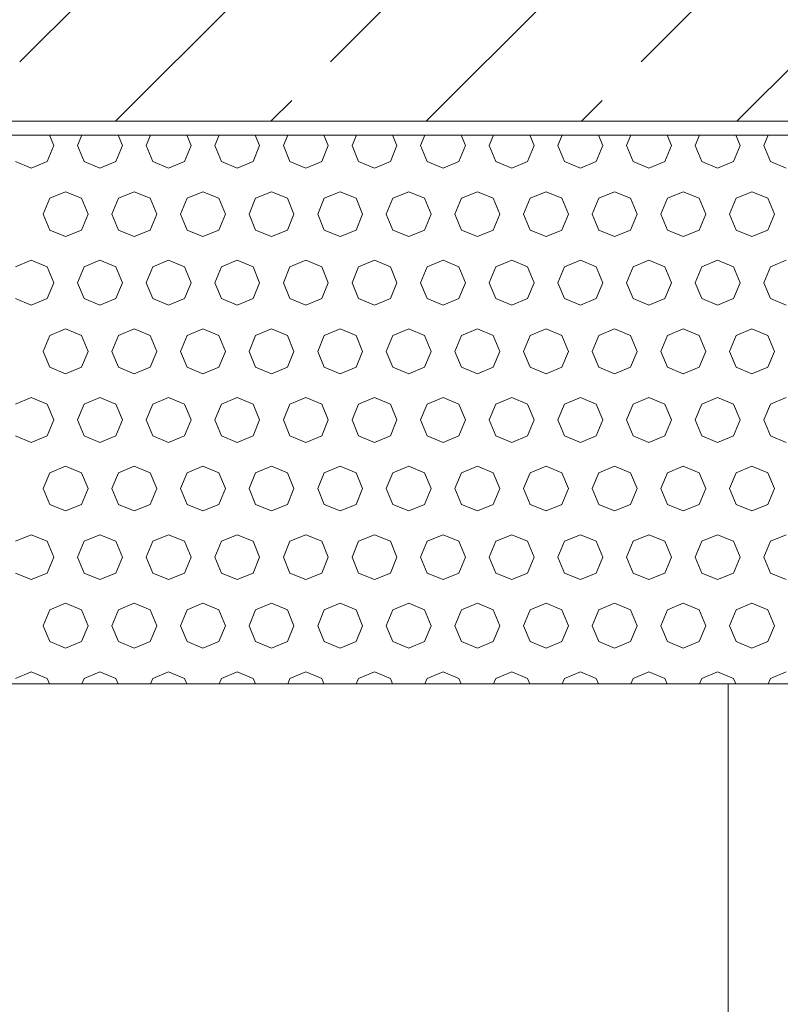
# Model space of a CAD drawing. Header units: millimetres. Extents: x 52659 to 1698020, y -10054 to 104697.
# Tile 170 of 256: x 206877 to 207431, y 6964 to 7682. Entities that reach past the tile are written whole.
import ezdxf

# ---------------------------------------------------------------- set-up
doc = ezdxf.new("R2010")
doc.units = ezdxf.units.MM
doc.header["$MEASUREMENT"] = 0
for name, color, linetype in [('02-04 BRISES SOLEIL FONCEES', 7, 'Continuous'), ('02-04 CASSETTES FONCEES', 7, 'Continuous'), ('05-02 Cotation 200ème 100ème.Cotations', 7, 'Continuous'), ('Fenêtres ARCHICAD', 7, 'Continuous')]:
    doc.layers.add(name, color=color, linetype=linetype)
doc.styles.add('STYLE_GENERE_3', font='ARIALN.TTF')
doc.dimstyles.new('STYLE_GENERE__2', dxfattribs={"dimtxt": 200, "dimasz": 95, "dimexe": 0.18, "dimexo": 100, "dimgap": 0, "dimtad": 0, "dimlfac": 0.001, "dimzin": 0, "dimdsep": 46, "dimtxsty": 'STYLE_GENERE_3', "dimblk": 'ARROWHEAD_6', "dimblk1": 'ARROWHEAD_6', "dimblk2": 'ARROWHEAD_6', "dimcen": 0.09, "dimclrd": 7, "dimclre": 7, "dimclrt": 7, "dimazin": 0, "dimtfac": 1, "dimtdec": 4, "dimtmove": 0, "dimatfit": 3, "dimfxl": 1, "dimtolj": 1, "dimtzin": 0, "dimarcsym": 0})

# ---------------------------------------------------------------- blocks, each defined once
blk = doc.blocks.new('Élément de coupe_180_1', base_point=(131932.67, 5158.07))
at = {"layer": 'Fenêtres ARCHICAD', "color": 7, "linetype": 'Continuous', "lineweight": 5}
blk.add_line((207392.67, 7197.95), (207392.67, 6448.07), dxfattribs=at)
blk = doc.blocks.new('*X332', base_point=(131932.67, 5158.07))
at = {"layer": '02-04 BRISES SOLEIL FONCEES', "color": 7, "linetype": 'Continuous', "lineweight": 5}
for p, q in [((206901.44, 7590.38), (206898.28, 7597.99)), ((206921.88, 7597.99), (206918.73, 7590.38)), ((206951.44, 7590.38), (206948.28, 7597.99)), ((206971.88, 7597.99), (206968.73, 7590.38)), ((207001.44, 7590.38), (206998.28, 7597.99)), ((207021.88, 7597.99), (207018.73, 7590.38)), ((207051.44, 7590.38), (207048.28, 7597.99)), ((207071.88, 7597.99), (207068.73, 7590.38)), ((207101.44, 7590.38), (207098.28, 7597.99)), ((207121.88, 7597.99), (207118.73, 7590.38)), ((207151.44, 7590.38), (207148.28, 7597.99)), ((207171.88, 7597.99), (207168.73, 7590.38)), ((207201.44, 7590.38), (207198.28, 7597.99)), ((207221.88, 7597.99), (207218.73, 7590.38)), ((207251.44, 7590.38), (207248.28, 7597.99)), ((207271.88, 7597.99), (207268.73, 7590.38)), ((207301.44, 7590.38), (207298.28, 7597.99)), ((207321.88, 7597.99), (207318.73, 7590.38)), ((207351.44, 7590.38), (207348.28, 7597.99)), ((207371.88, 7597.99), (207368.73, 7590.38)), ((207401.44, 7590.38), (207398.28, 7597.99)), ((207421.88, 7597.99), (207418.73, 7590.38)), ((206896.65, 7578.81), (206901.44, 7590.38)), ((206918.73, 7590.38), (206923.52, 7578.81)), ((206946.65, 7578.81), (206951.44, 7590.38)), ((206968.73, 7590.38), (206973.52, 7578.81)), ((206996.65, 7578.81), (207001.44, 7590.38)), ((207018.73, 7590.38), (207023.52, 7578.81)), ((207046.65, 7578.81), (207051.44, 7590.38)), ((207068.73, 7590.38), (207073.52, 7578.81)), ((207096.65, 7578.81), (207101.44, 7590.38)), ((207118.73, 7590.38), (207123.52, 7578.81)), ((207146.65, 7578.81), (207151.44, 7590.38)), ((207168.73, 7590.38), (207173.52, 7578.81)), ((207196.65, 7578.81), (207201.44, 7590.38)), ((207218.73, 7590.38), (207223.52, 7578.81)), ((207246.65, 7578.81), (207251.44, 7590.38)), ((207268.73, 7590.38), (207273.52, 7578.81)), ((207296.65, 7578.81), (207301.44, 7590.38)), ((207318.73, 7590.38), (207323.52, 7578.81)), ((207346.65, 7578.81), (207351.44, 7590.38)), ((207368.73, 7590.38), (207373.52, 7578.81)), ((207396.65, 7578.81), (207401.44, 7590.38)), ((207418.73, 7590.38), (207423.52, 7578.81)), ((206873.52, 7578.81), (206885.08, 7574.02)), ((206885.08, 7574.02), (206896.65, 7578.81)), ((206923.52, 7578.81), (206935.08, 7574.02)), ((206935.08, 7574.02), (206946.65, 7578.81)), ((206973.52, 7578.81), (206985.08, 7574.02)), ((206985.08, 7574.02), (206996.65, 7578.81)), ((207023.52, 7578.81), (207035.08, 7574.02)), ((207035.08, 7574.02), (207046.65, 7578.81)), ((207073.52, 7578.81), (207085.08, 7574.02)), ((207085.08, 7574.02), (207096.65, 7578.81)), ((207123.52, 7578.81), (207135.08, 7574.02)), ((207135.08, 7574.02), (207146.65, 7578.81)), ((207173.52, 7578.81), (207185.08, 7574.02)), ((207185.08, 7574.02), (207196.65, 7578.81)), ((207223.52, 7578.81), (207235.08, 7574.02)), ((207235.08, 7574.02), (207246.65, 7578.81)), ((207273.52, 7578.81), (207285.08, 7574.02)), ((207285.08, 7574.02), (207296.65, 7578.81)), ((207323.52, 7578.81), (207335.08, 7574.02)), ((207335.08, 7574.02), (207346.65, 7578.81)), ((207373.52, 7578.81), (207385.08, 7574.02)), ((207385.08, 7574.02), (207396.65, 7578.81)), ((207423.52, 7578.81), (207435.08, 7574.02)), ((206898.52, 7551.94), (206893.73, 7540.38)), ((206910.08, 7556.73), (206898.52, 7551.94)), ((206921.65, 7551.94), (206910.08, 7556.73)), ((206926.44, 7540.38), (206921.65, 7551.94)), ((206948.52, 7551.94), (206943.73, 7540.38)), ((206960.08, 7556.73), (206948.52, 7551.94)), ((206971.65, 7551.94), (206960.08, 7556.73)), ((206976.44, 7540.38), (206971.65, 7551.94)), ((206998.52, 7551.94), (206993.73, 7540.38)), ((207010.08, 7556.73), (206998.52, 7551.94)), ((207021.65, 7551.94), (207010.08, 7556.73)), ((207026.44, 7540.38), (207021.65, 7551.94)), ((207048.52, 7551.94), (207043.73, 7540.38)), ((207060.08, 7556.73), (207048.52, 7551.94)), ((207071.65, 7551.94), (207060.08, 7556.73)), ((207076.44, 7540.38), (207071.65, 7551.94)), ((207098.52, 7551.94), (207093.73, 7540.38)), ((207110.08, 7556.73), (207098.52, 7551.94)), ((207121.65, 7551.94), (207110.08, 7556.73)), ((207126.44, 7540.38), (207121.65, 7551.94)), ((207148.52, 7551.94), (207143.73, 7540.38)), ((207160.08, 7556.73), (207148.52, 7551.94)), ((207171.65, 7551.94), (207160.08, 7556.73)), ((207176.44, 7540.38), (207171.65, 7551.94)), ((207198.52, 7551.94), (207193.73, 7540.38)), ((207210.08, 7556.73), (207198.52, 7551.94)), ((207221.65, 7551.94), (207210.08, 7556.73)), ((207226.44, 7540.38), (207221.65, 7551.94)), ((207248.52, 7551.94), (207243.73, 7540.38)), ((207260.08, 7556.73), (207248.52, 7551.94)), ((207271.65, 7551.94), (207260.08, 7556.73)), ((207276.44, 7540.38), (207271.65, 7551.94)), ((207298.52, 7551.94), (207293.73, 7540.38)), ((207310.08, 7556.73), (207298.52, 7551.94)), ((207321.65, 7551.94), (207310.08, 7556.73)), ((207326.44, 7540.38), (207321.65, 7551.94)), ((207348.52, 7551.94), (207343.73, 7540.38)), ((207360.08, 7556.73), (207348.52, 7551.94)), ((207371.65, 7551.94), (207360.08, 7556.73)), ((207376.44, 7540.38), (207371.65, 7551.94)), ((207398.52, 7551.94), (207393.73, 7540.38)), ((207410.08, 7556.73), (207398.52, 7551.94)), ((207421.65, 7551.94), (207410.08, 7556.73)), ((207426.44, 7540.38), (207421.65, 7551.94)), ((206893.73, 7540.38), (206898.52, 7528.81)), ((206921.65, 7528.81), (206926.44, 7540.38)), ((206943.73, 7540.38), (206948.52, 7528.81)), ((206971.65, 7528.81), (206976.44, 7540.38)), ((206993.73, 7540.38), (206998.52, 7528.81)), ((207021.65, 7528.81), (207026.44, 7540.38)), ((207043.73, 7540.38), (207048.52, 7528.81)), ((207071.65, 7528.81), (207076.44, 7540.38)), ((207093.73, 7540.38), (207098.52, 7528.81)), ((207121.65, 7528.81), (207126.44, 7540.38)), ((207143.73, 7540.38), (207148.52, 7528.81)), ((207171.65, 7528.81), (207176.44, 7540.38)), ((207193.73, 7540.38), (207198.52, 7528.81)), ((207221.65, 7528.81), (207226.44, 7540.38)), ((207243.73, 7540.38), (207248.52, 7528.81)), ((207271.65, 7528.81), (207276.44, 7540.38)), ((207293.73, 7540.38), (207298.52, 7528.81)), ((207321.65, 7528.81), (207326.44, 7540.38)), ((207343.73, 7540.38), (207348.52, 7528.81)), ((207371.65, 7528.81), (207376.44, 7540.38)), ((207393.73, 7540.38), (207398.52, 7528.81)), ((207421.65, 7528.81), (207426.44, 7540.38)), ((206898.52, 7528.81), (206910.08, 7524.02)), ((206910.08, 7524.02), (206921.65, 7528.81)), ((206948.52, 7528.81), (206960.08, 7524.02)), ((206960.08, 7524.02), (206971.65, 7528.81)), ((206998.52, 7528.81), (207010.08, 7524.02)), ((207010.08, 7524.02), (207021.65, 7528.81)), ((207048.52, 7528.81), (207060.08, 7524.02)), ((207060.08, 7524.02), (207071.65, 7528.81)), ((207098.52, 7528.81), (207110.08, 7524.02)), ((207110.08, 7524.02), (207121.65, 7528.81)), ((207148.52, 7528.81), (207160.08, 7524.02)), ((207160.08, 7524.02), (207171.65, 7528.81)), ((207198.52, 7528.81), (207210.08, 7524.02)), ((207210.08, 7524.02), (207221.65, 7528.81)), ((207248.52, 7528.81), (207260.08, 7524.02)), ((207260.08, 7524.02), (207271.65, 7528.81)), ((207298.52, 7528.81), (207310.08, 7524.02)), ((207310.08, 7524.02), (207321.65, 7528.81)), ((207348.52, 7528.81), (207360.08, 7524.02)), ((207360.08, 7524.02), (207371.65, 7528.81)), ((207398.52, 7528.81), (207410.08, 7524.02)), ((207410.08, 7524.02), (207421.65, 7528.81)), ((206885.08, 7506.73), (206873.52, 7501.94)), ((206896.65, 7501.94), (206885.08, 7506.73)), ((206901.44, 7490.38), (206896.65, 7501.94)), ((206923.52, 7501.94), (206918.73, 7490.38)), ((206935.08, 7506.73), (206923.52, 7501.94)), ((206946.65, 7501.94), (206935.08, 7506.73)), ((206951.44, 7490.38), (206946.65, 7501.94)), ((206973.52, 7501.94), (206968.73, 7490.38)), ((206985.08, 7506.73), (206973.52, 7501.94)), ((206996.65, 7501.94), (206985.08, 7506.73)), ((207001.44, 7490.38), (206996.65, 7501.94)), ((207023.52, 7501.94), (207018.73, 7490.38)), ((207035.08, 7506.73), (207023.52, 7501.94)), ((207046.65, 7501.94), (207035.08, 7506.73)), ((207051.44, 7490.38), (207046.65, 7501.94)), ((207073.52, 7501.94), (207068.73, 7490.38)), ((207085.08, 7506.73), (207073.52, 7501.94)), ((207096.65, 7501.94), (207085.08, 7506.73)), ((207101.44, 7490.38), (207096.65, 7501.94)), ((207123.52, 7501.94), (207118.73, 7490.38)), ((207135.08, 7506.73), (207123.52, 7501.94)), ((207146.65, 7501.94), (207135.08, 7506.73)), ((207151.44, 7490.38), (207146.65, 7501.94)), ((207173.52, 7501.94), (207168.73, 7490.38)), ((207185.08, 7506.73), (207173.52, 7501.94)), ((207196.65, 7501.94), (207185.08, 7506.73)), ((207201.44, 7490.38), (207196.65, 7501.94)), ((207223.52, 7501.94), (207218.73, 7490.38)), ((207235.08, 7506.73), (207223.52, 7501.94)), ((207246.65, 7501.94), (207235.08, 7506.73)), ((207251.44, 7490.38), (207246.65, 7501.94)), ((207273.52, 7501.94), (207268.73, 7490.38)), ((207285.08, 7506.73), (207273.52, 7501.94)), ((207296.65, 7501.94), (207285.08, 7506.73)), ((207301.44, 7490.38), (207296.65, 7501.94)), ((207323.52, 7501.94), (207318.73, 7490.38)), ((207335.08, 7506.73), (207323.52, 7501.94)), ((207346.65, 7501.94), (207335.08, 7506.73)), ((207351.44, 7490.38), (207346.65, 7501.94)), ((207373.52, 7501.94), (207368.73, 7490.38)), ((207385.08, 7506.73), (207373.52, 7501.94)), ((207396.65, 7501.94), (207385.08, 7506.73)), ((207401.44, 7490.38), (207396.65, 7501.94)), ((207423.52, 7501.94), (207418.73, 7490.38)), ((207435.08, 7506.73), (207423.52, 7501.94)), ((206896.65, 7478.81), (206901.44, 7490.38)), ((206918.73, 7490.38), (206923.52, 7478.81)), ((206946.65, 7478.81), (206951.44, 7490.38)), ((206968.73, 7490.38), (206973.52, 7478.81)), ((206996.65, 7478.81), (207001.44, 7490.38)), ((207018.73, 7490.38), (207023.52, 7478.81)), ((207046.65, 7478.81), (207051.44, 7490.38)), ((207068.73, 7490.38), (207073.52, 7478.81)), ((207096.65, 7478.81), (207101.44, 7490.38)), ((207118.73, 7490.38), (207123.52, 7478.81)), ((207146.65, 7478.81), (207151.44, 7490.38)), ((207168.73, 7490.38), (207173.52, 7478.81)), ((207196.65, 7478.81), (207201.44, 7490.38)), ((207218.73, 7490.38), (207223.52, 7478.81)), ((207246.65, 7478.81), (207251.44, 7490.38)), ((207268.73, 7490.38), (207273.52, 7478.81)), ((207296.65, 7478.81), (207301.44, 7490.38)), ((207318.73, 7490.38), (207323.52, 7478.81)), ((207346.65, 7478.81), (207351.44, 7490.38)), ((207368.73, 7490.38), (207373.52, 7478.81)), ((207396.65, 7478.81), (207401.44, 7490.38)), ((207418.73, 7490.38), (207423.52, 7478.81)), ((206873.52, 7478.81), (206885.08, 7474.02)), ((206885.08, 7474.02), (206896.65, 7478.81)), ((206923.52, 7478.81), (206935.08, 7474.02)), ((206935.08, 7474.02), (206946.65, 7478.81)), ((206973.52, 7478.81), (206985.08, 7474.02)), ((206985.08, 7474.02), (206996.65, 7478.81)), ((207023.52, 7478.81), (207035.08, 7474.02)), ((207035.08, 7474.02), (207046.65, 7478.81)), ((207073.52, 7478.81), (207085.08, 7474.02)), ((207085.08, 7474.02), (207096.65, 7478.81)), ((207123.52, 7478.81), (207135.08, 7474.02)), ((207135.08, 7474.02), (207146.65, 7478.81)), ((207173.52, 7478.81), (207185.08, 7474.02)), ((207185.08, 7474.02), (207196.65, 7478.81)), ((207223.52, 7478.81), (207235.08, 7474.02)), ((207235.08, 7474.02), (207246.65, 7478.81)), ((207273.52, 7478.81), (207285.08, 7474.02)), ((207285.08, 7474.02), (207296.65, 7478.81)), ((207323.52, 7478.81), (207335.08, 7474.02)), ((207335.08, 7474.02), (207346.65, 7478.81)), ((207373.52, 7478.81), (207385.08, 7474.02)), ((207385.08, 7474.02), (207396.65, 7478.81)), ((207423.52, 7478.81), (207435.08, 7474.02)), ((206898.52, 7451.94), (206893.73, 7440.38)), ((206910.08, 7456.73), (206898.52, 7451.94)), ((206921.65, 7451.94), (206910.08, 7456.73)), ((206926.44, 7440.38), (206921.65, 7451.94)), ((206948.52, 7451.94), (206943.73, 7440.38)), ((206960.08, 7456.73), (206948.52, 7451.94)), ((206971.65, 7451.94), (206960.08, 7456.73)), ((206976.44, 7440.38), (206971.65, 7451.94)), ((206998.52, 7451.94), (206993.73, 7440.38)), ((207010.08, 7456.73), (206998.52, 7451.94)), ((207021.65, 7451.94), (207010.08, 7456.73)), ((207026.44, 7440.38), (207021.65, 7451.94)), ((207048.52, 7451.94), (207043.73, 7440.38)), ((207060.08, 7456.73), (207048.52, 7451.94)), ((207071.65, 7451.94), (207060.08, 7456.73)), ((207076.44, 7440.38), (207071.65, 7451.94)), ((207098.52, 7451.94), (207093.73, 7440.38)), ((207110.08, 7456.73), (207098.52, 7451.94)), ((207121.65, 7451.94), (207110.08, 7456.73)), ((207126.44, 7440.38), (207121.65, 7451.94)), ((207148.52, 7451.94), (207143.73, 7440.38)), ((207160.08, 7456.73), (207148.52, 7451.94)), ((207171.65, 7451.94), (207160.08, 7456.73)), ((207176.44, 7440.38), (207171.65, 7451.94)), ((207198.52, 7451.94), (207193.73, 7440.38)), ((207210.08, 7456.73), (207198.52, 7451.94)), ((207221.65, 7451.94), (207210.08, 7456.73)), ((207226.44, 7440.38), (207221.65, 7451.94)), ((207248.52, 7451.94), (207243.73, 7440.38)), ((207260.08, 7456.73), (207248.52, 7451.94)), ((207271.65, 7451.94), (207260.08, 7456.73)), ((207276.44, 7440.38), (207271.65, 7451.94)), ((207298.52, 7451.94), (207293.73, 7440.38)), ((207310.08, 7456.73), (207298.52, 7451.94)), ((207321.65, 7451.94), (207310.08, 7456.73)), ((207326.44, 7440.38), (207321.65, 7451.94)), ((207348.52, 7451.94), (207343.73, 7440.38)), ((207360.08, 7456.73), (207348.52, 7451.94)), ((207371.65, 7451.94), (207360.08, 7456.73)), ((207376.44, 7440.38), (207371.65, 7451.94)), ((207398.52, 7451.94), (207393.73, 7440.38)), ((207410.08, 7456.73), (207398.52, 7451.94)), ((207421.65, 7451.94), (207410.08, 7456.73)), ((207426.44, 7440.38), (207421.65, 7451.94)), ((206893.73, 7440.38), (206898.52, 7428.81)), ((206921.65, 7428.81), (206926.44, 7440.38)), ((206943.73, 7440.38), (206948.52, 7428.81)), ((206971.65, 7428.81), (206976.44, 7440.38)), ((206993.73, 7440.38), (206998.52, 7428.81)), ((207021.65, 7428.81), (207026.44, 7440.38)), ((207043.73, 7440.38), (207048.52, 7428.81)), ((207071.65, 7428.81), (207076.44, 7440.38)), ((207093.73, 7440.38), (207098.52, 7428.81)), ((207121.65, 7428.81), (207126.44, 7440.38)), ((207143.73, 7440.38), (207148.52, 7428.81)), ((207171.65, 7428.81), (207176.44, 7440.38)), ((207193.73, 7440.38), (207198.52, 7428.81)), ((207221.65, 7428.81), (207226.44, 7440.38)), ((207243.73, 7440.38), (207248.52, 7428.81)), ((207271.65, 7428.81), (207276.44, 7440.38)), ((207293.73, 7440.38), (207298.52, 7428.81)), ((207321.65, 7428.81), (207326.44, 7440.38)), ((207343.73, 7440.38), (207348.52, 7428.81)), ((207371.65, 7428.81), (207376.44, 7440.38)), ((207393.73, 7440.38), (207398.52, 7428.81)), ((207421.65, 7428.81), (207426.44, 7440.38)), ((206898.52, 7428.81), (206910.08, 7424.02)), ((206910.08, 7424.02), (206921.65, 7428.81)), ((206948.52, 7428.81), (206960.08, 7424.02)), ((206960.08, 7424.02), (206971.65, 7428.81)), ((206998.52, 7428.81), (207010.08, 7424.02)), ((207010.08, 7424.02), (207021.65, 7428.81)), ((207048.52, 7428.81), (207060.08, 7424.02)), ((207060.08, 7424.02), (207071.65, 7428.81)), ((207098.52, 7428.81), (207110.08, 7424.02)), ((207110.08, 7424.02), (207121.65, 7428.81)), ((207148.52, 7428.81), (207160.08, 7424.02)), ((207160.08, 7424.02), (207171.65, 7428.81)), ((207198.52, 7428.81), (207210.08, 7424.02)), ((207210.08, 7424.02), (207221.65, 7428.81)), ((207248.52, 7428.81), (207260.08, 7424.02)), ((207260.08, 7424.02), (207271.65, 7428.81)), ((207298.52, 7428.81), (207310.08, 7424.02)), ((207310.08, 7424.02), (207321.65, 7428.81)), ((207348.52, 7428.81), (207360.08, 7424.02)), ((207360.08, 7424.02), (207371.65, 7428.81)), ((207398.52, 7428.81), (207410.08, 7424.02)), ((207410.08, 7424.02), (207421.65, 7428.81)), ((206885.08, 7406.73), (206873.52, 7401.94)), ((206896.65, 7401.94), (206885.08, 7406.73)), ((206935.08, 7406.73), (206923.52, 7401.94)), ((206946.65, 7401.94), (206935.08, 7406.73)), ((206985.08, 7406.73), (206973.52, 7401.94)), ((206996.65, 7401.94), (206985.08, 7406.73)), ((207035.08, 7406.73), (207023.52, 7401.94)), ((207046.65, 7401.94), (207035.08, 7406.73)), ((207085.08, 7406.73), (207073.52, 7401.94)), ((207096.65, 7401.94), (207085.08, 7406.73)), ((207135.08, 7406.73), (207123.52, 7401.94)), ((207146.65, 7401.94), (207135.08, 7406.73)), ((207185.08, 7406.73), (207173.52, 7401.94)), ((207196.65, 7401.94), (207185.08, 7406.73)), ((207235.08, 7406.73), (207223.52, 7401.94)), ((207246.65, 7401.94), (207235.08, 7406.73)), ((207285.08, 7406.73), (207273.52, 7401.94)), ((207296.65, 7401.94), (207285.08, 7406.73)), ((207335.08, 7406.73), (207323.52, 7401.94)), ((207346.65, 7401.94), (207335.08, 7406.73)), ((207385.08, 7406.73), (207373.52, 7401.94)), ((207396.65, 7401.94), (207385.08, 7406.73)), ((207435.08, 7406.73), (207423.52, 7401.94)), ((206901.44, 7390.38), (206896.65, 7401.94)), ((206923.52, 7401.94), (206918.73, 7390.38)), ((206951.44, 7390.38), (206946.65, 7401.94)), ((206973.52, 7401.94), (206968.73, 7390.38)), ((207001.44, 7390.38), (206996.65, 7401.94)), ((207023.52, 7401.94), (207018.73, 7390.38)), ((207051.44, 7390.38), (207046.65, 7401.94)), ((207073.52, 7401.94), (207068.73, 7390.38)), ((207101.44, 7390.38), (207096.65, 7401.94)), ((207123.52, 7401.94), (207118.73, 7390.38)), ((207151.44, 7390.38), (207146.65, 7401.94)), ((207173.52, 7401.94), (207168.73, 7390.38)), ((207201.44, 7390.38), (207196.65, 7401.94)), ((207223.52, 7401.94), (207218.73, 7390.38)), ((207251.44, 7390.38), (207246.65, 7401.94)), ((207273.52, 7401.94), (207268.73, 7390.38)), ((207301.44, 7390.38), (207296.65, 7401.94)), ((207323.52, 7401.94), (207318.73, 7390.38)), ((207351.44, 7390.38), (207346.65, 7401.94)), ((207373.52, 7401.94), (207368.73, 7390.38)), ((207401.44, 7390.38), (207396.65, 7401.94)), ((207423.52, 7401.94), (207418.73, 7390.38)), ((206896.65, 7378.81), (206901.44, 7390.38)), ((206918.73, 7390.38), (206923.52, 7378.81)), ((206946.65, 7378.81), (206951.44, 7390.38)), ((206968.73, 7390.38), (206973.52, 7378.81)), ((206996.65, 7378.81), (207001.44, 7390.38)), ((207018.73, 7390.38), (207023.52, 7378.81)), ((207046.65, 7378.81), (207051.44, 7390.38)), ((207068.73, 7390.38), (207073.52, 7378.81)), ((207096.65, 7378.81), (207101.44, 7390.38)), ((207118.73, 7390.38), (207123.52, 7378.81)), ((207146.65, 7378.81), (207151.44, 7390.38)), ((207168.73, 7390.38), (207173.52, 7378.81)), ((207196.65, 7378.81), (207201.44, 7390.38)), ((207218.73, 7390.38), (207223.52, 7378.81)), ((207246.65, 7378.81), (207251.44, 7390.38)), ((207268.73, 7390.38), (207273.52, 7378.81)), ((207296.65, 7378.81), (207301.44, 7390.38)), ((207318.73, 7390.38), (207323.52, 7378.81)), ((207346.65, 7378.81), (207351.44, 7390.38)), ((207368.73, 7390.38), (207373.52, 7378.81)), ((207396.65, 7378.81), (207401.44, 7390.38)), ((207418.73, 7390.38), (207423.52, 7378.81)), ((206873.52, 7378.81), (206885.08, 7374.02)), ((206885.08, 7374.02), (206896.65, 7378.81)), ((206923.52, 7378.81), (206935.08, 7374.02)), ((206935.08, 7374.02), (206946.65, 7378.81)), ((206973.52, 7378.81), (206985.08, 7374.02)), ((206985.08, 7374.02), (206996.65, 7378.81)), ((207023.52, 7378.81), (207035.08, 7374.02)), ((207035.08, 7374.02), (207046.65, 7378.81)), ((207073.52, 7378.81), (207085.08, 7374.02)), ((207085.08, 7374.02), (207096.65, 7378.81)), ((207123.52, 7378.81), (207135.08, 7374.02)), ((207135.08, 7374.02), (207146.65, 7378.81)), ((207173.52, 7378.81), (207185.08, 7374.02)), ((207185.08, 7374.02), (207196.65, 7378.81)), ((207223.52, 7378.81), (207235.08, 7374.02)), ((207235.08, 7374.02), (207246.65, 7378.81)), ((207273.52, 7378.81), (207285.08, 7374.02)), ((207285.08, 7374.02), (207296.65, 7378.81)), ((207323.52, 7378.81), (207335.08, 7374.02)), ((207335.08, 7374.02), (207346.65, 7378.81)), ((207373.52, 7378.81), (207385.08, 7374.02)), ((207385.08, 7374.02), (207396.65, 7378.81)), ((207423.52, 7378.81), (207435.08, 7374.02)), ((206910.08, 7356.73), (206898.52, 7351.94)), ((206921.65, 7351.94), (206910.08, 7356.73)), ((206960.08, 7356.73), (206948.52, 7351.94)), ((206971.65, 7351.94), (206960.08, 7356.73)), ((207010.08, 7356.73), (206998.52, 7351.94)), ((207021.65, 7351.94), (207010.08, 7356.73)), ((207060.08, 7356.73), (207048.52, 7351.94)), ((207071.65, 7351.94), (207060.08, 7356.73)), ((207110.08, 7356.73), (207098.52, 7351.94)), ((207121.65, 7351.94), (207110.08, 7356.73)), ((207160.08, 7356.73), (207148.52, 7351.94)), ((207171.65, 7351.94), (207160.08, 7356.73)), ((207210.08, 7356.73), (207198.52, 7351.94)), ((207221.65, 7351.94), (207210.08, 7356.73)), ((207260.08, 7356.73), (207248.52, 7351.94)), ((207271.65, 7351.94), (207260.08, 7356.73)), ((207310.08, 7356.73), (207298.52, 7351.94)), ((207321.65, 7351.94), (207310.08, 7356.73)), ((207360.08, 7356.73), (207348.52, 7351.94)), ((207371.65, 7351.94), (207360.08, 7356.73)), ((207410.08, 7356.73), (207398.52, 7351.94)), ((207421.65, 7351.94), (207410.08, 7356.73)), ((206898.52, 7351.94), (206893.73, 7340.38)), ((206926.44, 7340.38), (206921.65, 7351.94)), ((206948.52, 7351.94), (206943.73, 7340.38)), ((206976.44, 7340.38), (206971.65, 7351.94)), ((206998.52, 7351.94), (206993.73, 7340.38)), ((207026.44, 7340.38), (207021.65, 7351.94)), ((207048.52, 7351.94), (207043.73, 7340.38)), ((207076.44, 7340.38), (207071.65, 7351.94)), ((207098.52, 7351.94), (207093.73, 7340.38)), ((207126.44, 7340.38), (207121.65, 7351.94)), ((207148.52, 7351.94), (207143.73, 7340.38)), ((207176.44, 7340.38), (207171.65, 7351.94)), ((207198.52, 7351.94), (207193.73, 7340.38)), ((207226.44, 7340.38), (207221.65, 7351.94)), ((207248.52, 7351.94), (207243.73, 7340.38)), ((207276.44, 7340.38), (207271.65, 7351.94)), ((207298.52, 7351.94), (207293.73, 7340.38)), ((207326.44, 7340.38), (207321.65, 7351.94)), ((207348.52, 7351.94), (207343.73, 7340.38)), ((207376.44, 7340.38), (207371.65, 7351.94)), ((207398.52, 7351.94), (207393.73, 7340.38)), ((207426.44, 7340.38), (207421.65, 7351.94)), ((206893.73, 7340.38), (206898.52, 7328.81)), ((206921.65, 7328.81), (206926.44, 7340.38)), ((206943.73, 7340.38), (206948.52, 7328.81)), ((206971.65, 7328.81), (206976.44, 7340.38)), ((206993.73, 7340.38), (206998.52, 7328.81)), ((207021.65, 7328.81), (207026.44, 7340.38)), ((207043.73, 7340.38), (207048.52, 7328.81)), ((207071.65, 7328.81), (207076.44, 7340.38)), ((207093.73, 7340.38), (207098.52, 7328.81)), ((207121.65, 7328.81), (207126.44, 7340.38)), ((207143.73, 7340.38), (207148.52, 7328.81)), ((207171.65, 7328.81), (207176.44, 7340.38)), ((207193.73, 7340.38), (207198.52, 7328.81)), ((207221.65, 7328.81), (207226.44, 7340.38)), ((207243.73, 7340.38), (207248.52, 7328.81)), ((207271.65, 7328.81), (207276.44, 7340.38)), ((207293.73, 7340.38), (207298.52, 7328.81)), ((207321.65, 7328.81), (207326.44, 7340.38)), ((207343.73, 7340.38), (207348.52, 7328.81)), ((207371.65, 7328.81), (207376.44, 7340.38)), ((207393.73, 7340.38), (207398.52, 7328.81)), ((207421.65, 7328.81), (207426.44, 7340.38)), ((206898.52, 7328.81), (206910.08, 7324.02)), ((206910.08, 7324.02), (206921.65, 7328.81)), ((206948.52, 7328.81), (206960.08, 7324.02)), ((206960.08, 7324.02), (206971.65, 7328.81)), ((206998.52, 7328.81), (207010.08, 7324.02)), ((207010.08, 7324.02), (207021.65, 7328.81)), ((207048.52, 7328.81), (207060.08, 7324.02)), ((207060.08, 7324.02), (207071.65, 7328.81)), ((207098.52, 7328.81), (207110.08, 7324.02)), ((207110.08, 7324.02), (207121.65, 7328.81)), ((207148.52, 7328.81), (207160.08, 7324.02)), ((207160.08, 7324.02), (207171.65, 7328.81)), ((207198.52, 7328.81), (207210.08, 7324.02)), ((207210.08, 7324.02), (207221.65, 7328.81)), ((207248.52, 7328.81), (207260.08, 7324.02)), ((207260.08, 7324.02), (207271.65, 7328.81)), ((207298.52, 7328.81), (207310.08, 7324.02)), ((207310.08, 7324.02), (207321.65, 7328.81)), ((207348.52, 7328.81), (207360.08, 7324.02)), ((207360.08, 7324.02), (207371.65, 7328.81)), ((207398.52, 7328.81), (207410.08, 7324.02)), ((207410.08, 7324.02), (207421.65, 7328.81)), ((206885.08, 7306.73), (206873.52, 7301.94)), ((206896.65, 7301.94), (206885.08, 7306.73)), ((206935.08, 7306.73), (206923.52, 7301.94)), ((206946.65, 7301.94), (206935.08, 7306.73)), ((206985.08, 7306.73), (206973.52, 7301.94)), ((206996.65, 7301.94), (206985.08, 7306.73)), ((207035.08, 7306.73), (207023.52, 7301.94)), ((207046.65, 7301.94), (207035.08, 7306.73)), ((207085.08, 7306.73), (207073.52, 7301.94)), ((207096.65, 7301.94), (207085.08, 7306.73)), ((207135.08, 7306.73), (207123.52, 7301.94)), ((207146.65, 7301.94), (207135.08, 7306.73)), ((207185.08, 7306.73), (207173.52, 7301.94)), ((207196.65, 7301.94), (207185.08, 7306.73)), ((207235.08, 7306.73), (207223.52, 7301.94)), ((207246.65, 7301.94), (207235.08, 7306.73)), ((207285.08, 7306.73), (207273.52, 7301.94)), ((207296.65, 7301.94), (207285.08, 7306.73)), ((207335.08, 7306.73), (207323.52, 7301.94)), ((207346.65, 7301.94), (207335.08, 7306.73)), ((207385.08, 7306.73), (207373.52, 7301.94)), ((207396.65, 7301.94), (207385.08, 7306.73)), ((207435.08, 7306.73), (207423.52, 7301.94)), ((206901.44, 7290.38), (206896.65, 7301.94)), ((206923.52, 7301.94), (206918.73, 7290.38)), ((206951.44, 7290.38), (206946.65, 7301.94)), ((206973.52, 7301.94), (206968.73, 7290.38)), ((207001.44, 7290.38), (206996.65, 7301.94)), ((207023.52, 7301.94), (207018.73, 7290.38)), ((207051.44, 7290.38), (207046.65, 7301.94)), ((207073.52, 7301.94), (207068.73, 7290.38)), ((207101.44, 7290.38), (207096.65, 7301.94)), ((207123.52, 7301.94), (207118.73, 7290.38)), ((207151.44, 7290.38), (207146.65, 7301.94)), ((207173.52, 7301.94), (207168.73, 7290.38)), ((207201.44, 7290.38), (207196.65, 7301.94)), ((207223.52, 7301.94), (207218.73, 7290.38)), ((207251.44, 7290.38), (207246.65, 7301.94)), ((207273.52, 7301.94), (207268.73, 7290.38)), ((207301.44, 7290.38), (207296.65, 7301.94)), ((207323.52, 7301.94), (207318.73, 7290.38)), ((207351.44, 7290.38), (207346.65, 7301.94)), ((207373.52, 7301.94), (207368.73, 7290.38)), ((207401.44, 7290.38), (207396.65, 7301.94)), ((207423.52, 7301.94), (207418.73, 7290.38)), ((206896.65, 7278.81), (206901.44, 7290.38)), ((206918.73, 7290.38), (206923.52, 7278.81)), ((206946.65, 7278.81), (206951.44, 7290.38)), ((206968.73, 7290.38), (206973.52, 7278.81)), ((206996.65, 7278.81), (207001.44, 7290.38)), ((207018.73, 7290.38), (207023.52, 7278.81)), ((207046.65, 7278.81), (207051.44, 7290.38)), ((207068.73, 7290.38), (207073.52, 7278.81)), ((207096.65, 7278.81), (207101.44, 7290.38)), ((207118.73, 7290.38), (207123.52, 7278.81)), ((207146.65, 7278.81), (207151.44, 7290.38)), ((207168.73, 7290.38), (207173.52, 7278.81)), ((207196.65, 7278.81), (207201.44, 7290.38)), ((207218.73, 7290.38), (207223.52, 7278.81)), ((207246.65, 7278.81), (207251.44, 7290.38)), ((207268.73, 7290.38), (207273.52, 7278.81)), ((207296.65, 7278.81), (207301.44, 7290.38)), ((207318.73, 7290.38), (207323.52, 7278.81)), ((207346.65, 7278.81), (207351.44, 7290.38)), ((207368.73, 7290.38), (207373.52, 7278.81)), ((207396.65, 7278.81), (207401.44, 7290.38)), ((207418.73, 7290.38), (207423.52, 7278.81)), ((206873.52, 7278.81), (206885.08, 7274.02)), ((206885.08, 7274.02), (206896.65, 7278.81)), ((206923.52, 7278.81), (206935.08, 7274.02)), ((206935.08, 7274.02), (206946.65, 7278.81)), ((206973.52, 7278.81), (206985.08, 7274.02)), ((206985.08, 7274.02), (206996.65, 7278.81)), ((207023.52, 7278.81), (207035.08, 7274.02)), ((207035.08, 7274.02), (207046.65, 7278.81)), ((207073.52, 7278.81), (207085.08, 7274.02)), ((207085.08, 7274.02), (207096.65, 7278.81)), ((207123.52, 7278.81), (207135.08, 7274.02)), ((207135.08, 7274.02), (207146.65, 7278.81)), ((207173.52, 7278.81), (207185.08, 7274.02)), ((207185.08, 7274.02), (207196.65, 7278.81)), ((207223.52, 7278.81), (207235.08, 7274.02)), ((207235.08, 7274.02), (207246.65, 7278.81)), ((207273.52, 7278.81), (207285.08, 7274.02)), ((207285.08, 7274.02), (207296.65, 7278.81)), ((207323.52, 7278.81), (207335.08, 7274.02)), ((207335.08, 7274.02), (207346.65, 7278.81)), ((207373.52, 7278.81), (207385.08, 7274.02)), ((207385.08, 7274.02), (207396.65, 7278.81)), ((207423.52, 7278.81), (207435.08, 7274.02)), ((206910.08, 7256.73), (206898.52, 7251.94)), ((206921.65, 7251.94), (206910.08, 7256.73)), ((206960.08, 7256.73), (206948.52, 7251.94)), ((206971.65, 7251.94), (206960.08, 7256.73)), ((207010.08, 7256.73), (206998.52, 7251.94)), ((207021.65, 7251.94), (207010.08, 7256.73)), ((207060.08, 7256.73), (207048.52, 7251.94)), ((207071.65, 7251.94), (207060.08, 7256.73)), ((207110.08, 7256.73), (207098.52, 7251.94)), ((207121.65, 7251.94), (207110.08, 7256.73)), ((207160.08, 7256.73), (207148.52, 7251.94)), ((207171.65, 7251.94), (207160.08, 7256.73)), ((207210.08, 7256.73), (207198.52, 7251.94)), ((207221.65, 7251.94), (207210.08, 7256.73)), ((207260.08, 7256.73), (207248.52, 7251.94)), ((207271.65, 7251.94), (207260.08, 7256.73)), ((207310.08, 7256.73), (207298.52, 7251.94)), ((207321.65, 7251.94), (207310.08, 7256.73)), ((207360.08, 7256.73), (207348.52, 7251.94)), ((207371.65, 7251.94), (207360.08, 7256.73)), ((207410.08, 7256.73), (207398.52, 7251.94)), ((207421.65, 7251.94), (207410.08, 7256.73)), ((206898.52, 7251.94), (206893.73, 7240.38)), ((206926.44, 7240.38), (206921.65, 7251.94)), ((206948.52, 7251.94), (206943.73, 7240.38)), ((206976.44, 7240.38), (206971.65, 7251.94)), ((206998.52, 7251.94), (206993.73, 7240.38)), ((207026.44, 7240.38), (207021.65, 7251.94)), ((207048.52, 7251.94), (207043.73, 7240.38)), ((207076.44, 7240.38), (207071.65, 7251.94)), ((207098.52, 7251.94), (207093.73, 7240.38)), ((207126.44, 7240.38), (207121.65, 7251.94)), ((207148.52, 7251.94), (207143.73, 7240.38)), ((207176.44, 7240.38), (207171.65, 7251.94)), ((207198.52, 7251.94), (207193.73, 7240.38)), ((207226.44, 7240.38), (207221.65, 7251.94)), ((207248.52, 7251.94), (207243.73, 7240.38)), ((207276.44, 7240.38), (207271.65, 7251.94)), ((207298.52, 7251.94), (207293.73, 7240.38)), ((207326.44, 7240.38), (207321.65, 7251.94)), ((207348.52, 7251.94), (207343.73, 7240.38)), ((207376.44, 7240.38), (207371.65, 7251.94)), ((207398.52, 7251.94), (207393.73, 7240.38)), ((207426.44, 7240.38), (207421.65, 7251.94)), ((206893.73, 7240.38), (206898.52, 7228.81)), ((206921.65, 7228.81), (206926.44, 7240.38)), ((206943.73, 7240.38), (206948.52, 7228.81)), ((206971.65, 7228.81), (206976.44, 7240.38)), ((206993.73, 7240.38), (206998.52, 7228.81)), ((207021.65, 7228.81), (207026.44, 7240.38)), ((207043.73, 7240.38), (207048.52, 7228.81)), ((207071.65, 7228.81), (207076.44, 7240.38)), ((207093.73, 7240.38), (207098.52, 7228.81)), ((207121.65, 7228.81), (207126.44, 7240.38)), ((207143.73, 7240.38), (207148.52, 7228.81)), ((207171.65, 7228.81), (207176.44, 7240.38)), ((207193.73, 7240.38), (207198.52, 7228.81)), ((207221.65, 7228.81), (207226.44, 7240.38)), ((207243.73, 7240.38), (207248.52, 7228.81)), ((207271.65, 7228.81), (207276.44, 7240.38)), ((207293.73, 7240.38), (207298.52, 7228.81)), ((207321.65, 7228.81), (207326.44, 7240.38)), ((207343.73, 7240.38), (207348.52, 7228.81)), ((207371.65, 7228.81), (207376.44, 7240.38)), ((207393.73, 7240.38), (207398.52, 7228.81)), ((207421.65, 7228.81), (207426.44, 7240.38)), ((206898.52, 7228.81), (206910.08, 7224.02)), ((206910.08, 7224.02), (206921.65, 7228.81)), ((206948.52, 7228.81), (206960.08, 7224.02)), ((206960.08, 7224.02), (206971.65, 7228.81)), ((206998.52, 7228.81), (207010.08, 7224.02)), ((207010.08, 7224.02), (207021.65, 7228.81)), ((207048.52, 7228.81), (207060.08, 7224.02)), ((207060.08, 7224.02), (207071.65, 7228.81)), ((207098.52, 7228.81), (207110.08, 7224.02)), ((207110.08, 7224.02), (207121.65, 7228.81)), ((207148.52, 7228.81), (207160.08, 7224.02)), ((207160.08, 7224.02), (207171.65, 7228.81)), ((207198.52, 7228.81), (207210.08, 7224.02)), ((207210.08, 7224.02), (207221.65, 7228.81)), ((207248.52, 7228.81), (207260.08, 7224.02)), ((207260.08, 7224.02), (207271.65, 7228.81)), ((207298.52, 7228.81), (207310.08, 7224.02)), ((207310.08, 7224.02), (207321.65, 7228.81)), ((207348.52, 7228.81), (207360.08, 7224.02)), ((207360.08, 7224.02), (207371.65, 7228.81)), ((207398.52, 7228.81), (207410.08, 7224.02)), ((207410.08, 7224.02), (207421.65, 7228.81)), ((206885.08, 7206.73), (206873.52, 7201.94)), ((206896.65, 7201.94), (206885.08, 7206.73)), ((206935.08, 7206.73), (206923.52, 7201.94)), ((206946.65, 7201.94), (206935.08, 7206.73)), ((206985.08, 7206.73), (206973.52, 7201.94)), ((206996.65, 7201.94), (206985.08, 7206.73)), ((207035.08, 7206.73), (207023.52, 7201.94)), ((207046.65, 7201.94), (207035.08, 7206.73)), ((207085.08, 7206.73), (207073.52, 7201.94)), ((207096.65, 7201.94), (207085.08, 7206.73)), ((207135.08, 7206.73), (207123.52, 7201.94)), ((207146.65, 7201.94), (207135.08, 7206.73)), ((207185.08, 7206.73), (207173.52, 7201.94)), ((207196.65, 7201.94), (207185.08, 7206.73)), ((207235.08, 7206.73), (207223.52, 7201.94)), ((207246.65, 7201.94), (207235.08, 7206.73)), ((207285.08, 7206.73), (207273.52, 7201.94)), ((207296.65, 7201.94), (207285.08, 7206.73)), ((207335.08, 7206.73), (207323.52, 7201.94)), ((207346.65, 7201.94), (207335.08, 7206.73)), ((207385.08, 7206.73), (207373.52, 7201.94)), ((207396.65, 7201.94), (207385.08, 7206.73)), ((207435.08, 7206.73), (207423.52, 7201.94)), ((206898.3, 7197.95), (206896.65, 7201.94)), ((206923.52, 7201.94), (206921.87, 7197.95)), ((206948.3, 7197.95), (206946.65, 7201.94)), ((206973.52, 7201.94), (206971.87, 7197.95)), ((206998.3, 7197.95), (206996.65, 7201.94)), ((207023.52, 7201.94), (207021.87, 7197.95)), ((207048.3, 7197.95), (207046.65, 7201.94)), ((207073.52, 7201.94), (207071.87, 7197.95)), ((207098.3, 7197.95), (207096.65, 7201.94)), ((207123.52, 7201.94), (207121.87, 7197.95)), ((207148.3, 7197.95), (207146.65, 7201.94)), ((207173.52, 7201.94), (207171.87, 7197.95)), ((207198.3, 7197.95), (207196.65, 7201.94)), ((207223.52, 7201.94), (207221.87, 7197.95)), ((207248.3, 7197.95), (207246.65, 7201.94)), ((207273.52, 7201.94), (207271.87, 7197.95)), ((207298.3, 7197.95), (207296.65, 7201.94)), ((207323.52, 7201.94), (207321.87, 7197.95)), ((207348.3, 7197.95), (207346.65, 7201.94)), ((207373.52, 7201.94), (207371.87, 7197.95)), ((207398.3, 7197.95), (207396.65, 7201.94)), ((207423.52, 7201.94), (207421.87, 7197.95))]:
    blk.add_line(p, q, dxfattribs=at)
blk = doc.blocks.new('Élément de coupe_315_1', base_point=(131932.67, 5158.07))
at = {"layer": '02-04 BRISES SOLEIL FONCEES', "color": 7, "linetype": 'Continuous', "lineweight": 9}
for p, q in [((208282.67, 7597.99), (206562.67, 7597.99)), ((206562.67, 7197.95), (208282.67, 7197.95))]:
    blk.add_line(p, q, dxfattribs=at)
at = {"layer": '02-04 BRISES SOLEIL FONCEES', "lineweight": 0}
blk.add_blockref('*X332', (131932.67, 5158.07), dxfattribs=at)
blk = doc.blocks.new('Élément de coupe_476_1', base_point=(131932.67, 5158.07))
at = {"layer": '02-04 CASSETTES FONCEES', "color": 7, "linetype": 'Continuous', "lineweight": 9}
for p, q in [((206946.48, 7608.07), (207986.48, 8648.07)), ((207172.76, 7608.07), (208212.76, 8648.07)), ((207399.03, 7608.07), (208300.76, 8509.8)), ((206876.79, 7651.51), (206961.64, 7736.37)), ((207103.06, 7651.51), (207187.92, 7736.37)), ((207329.34, 7651.51), (207414.19, 7736.37)), ((207059.62, 7608.07), (207074.78, 7623.23)), ((207285.9, 7608.07), (207301.05, 7623.23)), ((206522.68, 7608.07), (208300.76, 7608.07))]:
    blk.add_line(p, q, dxfattribs=at)
blk = doc.blocks.new('*D740', base_point=(131932.67, 5158.07))
at = {"layer": '05-02 Cotation 200ème 100ème.Cotations', "color": 7, "linetype": 'Continuous', "lineweight": 25, "transparency": 16777216}
for p, q in [((165280.71, 7648.07), (165380.71, 7548.07)), ((165280.71, 6358.06), (165380.71, 6258.06))]:
    blk.add_line(p, q, dxfattribs=at)
at = {"layer": '05-02 Cotation 200ème 100ème.Cotations', "color": 7, "linetype": 'Continuous', "lineweight": 13, "transparency": 16777216}
for p, q in [((165424.46, 7598.07), (165236.96, 7598.07)), ((165330.71, 7201.94), (165330.71, 7598.07)), ((165330.71, 6308.06), (165330.71, 6704.19)), ((165424.46, 6308.06), (165236.96, 6308.06))]:
    blk.add_line(p, q, dxfattribs=at)
at = {"layer": '05-02 Cotation 200ème 100ème.Cotations', "color": 7, "lineweight": 9, "transparency": 16777216, "insert": (165430.71, 6729.07), "char_height": 200, "attachment_point": 7, "rotation": 90, "style": 'STYLE_GENERE_3'}
blk.add_mtext('\\A1;1,29', dxfattribs=at)
blk = doc.blocks.new('ARROWHEAD_6')
at = {"color": 0, "linetype": 'Continuous', "lineweight": 0}
for p, q in [((-0.5, -0.5), (0.5, 0.5)), ((0, 0), (-1, 0))]:
    blk.add_line(p, q, dxfattribs=at)
blk = doc.blocks.new('*D741', base_point=(131932.67, 5158.07))
at = {"layer": '05-02 Cotation 200ème 100ème.Cotations', "color": 7, "linetype": 'Continuous', "lineweight": 25, "transparency": 16777216}
for p, q in [((165280.71, 9772.86), (165380.71, 9672.86)), ((165280.71, 7648.07), (165380.71, 7548.07))]:
    blk.add_line(p, q, dxfattribs=at)
at = {"layer": '05-02 Cotation 200ème 100ème.Cotations', "color": 7, "linetype": 'Continuous', "lineweight": 13, "transparency": 16777216}
for p, q in [((165424.46, 9722.86), (165236.96, 9722.86)), ((165330.71, 8909.34), (165330.71, 9722.86)), ((165330.71, 7598.07), (165330.71, 8411.59)), ((165424.46, 7598.07), (165236.96, 7598.07))]:
    blk.add_line(p, q, dxfattribs=at)
at = {"layer": '05-02 Cotation 200ème 100ème.Cotations', "color": 7, "lineweight": 9, "transparency": 16777216, "insert": (165430.71, 8436.47), "char_height": 200, "attachment_point": 7, "rotation": 90, "style": 'STYLE_GENERE_3'}
blk.add_mtext('\\A1;2,12', dxfattribs=at)
blk = doc.blocks.new('*D755', base_point=(131932.67, 5158.07))
at = {"layer": '05-02 Cotation 200ème 100ème.Cotations', "color": 7, "linetype": 'Continuous', "lineweight": 25, "transparency": 16777216}
for p, q in [((172202.47, 7658.07), (172302.47, 7558.07)), ((172202.47, 5208.07), (172302.47, 5108.07))]:
    blk.add_line(p, q, dxfattribs=at)
at = {"layer": '05-02 Cotation 200ème 100ème.Cotations', "color": 7, "linetype": 'Continuous', "lineweight": 13, "transparency": 16777216}
for p, q in [((172346.22, 7608.07), (172158.72, 7608.07)), ((172252.47, 6631.95), (172252.47, 7608.07)), ((172252.47, 5158.07), (172252.47, 6134.2)), ((172346.22, 5158.07), (172158.72, 5158.07)), ((172252.47, 5083.07), (172252.47, 5158.07))]:
    blk.add_line(p, q, dxfattribs=at)
at = {"layer": '05-02 Cotation 200ème 100ème.Cotations', "color": 7, "lineweight": 9, "transparency": 16777216, "insert": (172352.47, 6159.07), "char_height": 200, "attachment_point": 7, "rotation": 90, "style": 'STYLE_GENERE_3'}
blk.add_mtext('\\A1;2,45', dxfattribs=at)
blk = doc.blocks.new('*D760', base_point=(131932.67, 5158.07))
at = {"layer": '05-02 Cotation 200ème 100ème.Cotations', "color": 7, "linetype": 'Continuous', "lineweight": 25, "transparency": 16777216}
for p, q in [((135853.9, 8708.07), (135953.9, 8608.07)), ((135853.9, 6358.06), (135953.9, 6258.06))]:
    blk.add_line(p, q, dxfattribs=at)
at = {"layer": '05-02 Cotation 200ème 100ème.Cotations', "color": 7, "linetype": 'Continuous', "lineweight": 13, "transparency": 16777216}
for p, q in [((135997.65, 8658.07), (135810.15, 8658.07)), ((135903.9, 7731.94), (135903.9, 8658.07)), ((135903.9, 6308.06), (135903.9, 7234.19)), ((135997.65, 6308.06), (135810.15, 6308.06))]:
    blk.add_line(p, q, dxfattribs=at)
at = {"layer": '05-02 Cotation 200ème 100ème.Cotations', "color": 7, "lineweight": 9, "transparency": 16777216, "insert": (136003.9, 7259.07), "char_height": 200, "attachment_point": 7, "rotation": 90, "style": 'STYLE_GENERE_3'}
blk.add_mtext('\\A1;2,35', dxfattribs=at)

msp = doc.modelspace()

# ---------------------------------------------------------------- block references
at = {"layer": '02-04 BRISES SOLEIL FONCEES', "lineweight": 0}
msp.add_blockref('Élément de coupe_315_1', (131932.668, 5158.072), dxfattribs=at)
at = {"layer": '02-04 CASSETTES FONCEES', "lineweight": 0}
msp.add_blockref('Élément de coupe_476_1', (131932.668, 5158.072), dxfattribs=at)
at = {"layer": 'Fenêtres ARCHICAD', "lineweight": 0}
msp.add_blockref('Élément de coupe_180_1', (131932.668, 5158.072), dxfattribs=at)

# ---------------------------------------------------------------- dimensions: what is measured, and where the dimension line sits
at = {"layer": '05-02 Cotation 200ème 100ème.Cotations', "color": 7, "linetype": 'Continuous', "lineweight": 13}
for base, p1, p2, picture, middle in [((165330.708, 9722.862), (220602.668, 7598.072), (221690.249, 9722.862), '*D741', (165330.708, 8696.231)), ((135903.901, 8658.072), (220602.668, 6308.064), (136794.464, 8658.072), '*D760', (135903.901, 7518.832)), ((172252.472, 7608.072), (234695.317, 5158.072), (187924.443, 7608.072), '*D755', (172252.472, 6418.836)), ((165330.708, 7598.072), (220602.668, 6308.064), (220602.668, 7598.072), '*D740', (165330.708, 6988.832))]:
    dim = msp.add_linear_dim(base=base, p1=p1, p2=p2, angle=90, dimstyle='STYLE_GENERE__2', dxfattribs=at)
    dim.commit()
    dim.dimension.update_dxf_attribs({"geometry": picture, "text_midpoint": middle, "dimtype": 160, "text_rotation": 90})

doc.saveas('drawing.dxf')
